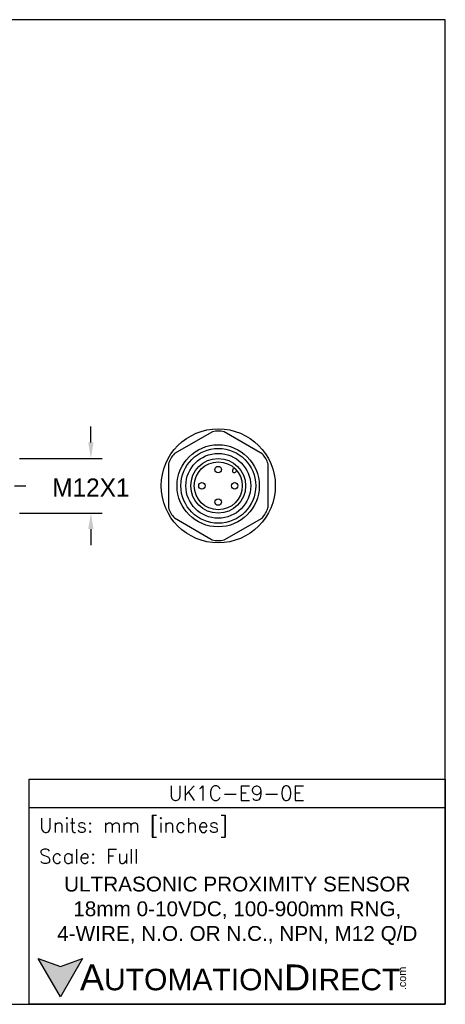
# Model space of a CAD drawing. Header units: inches. Extents: x 0 to 279, y 0 to 216.
# Tile 4 of 4: x 186 to 279, y 0 to 216. Entities that reach past the tile are written whole.
import ezdxf

# ---------------------------------------------------------------- set-up
doc = ezdxf.new("R2010")
doc.units = ezdxf.units.IN
doc.header["$LTSCALE"] = 10
doc.header["$MEASUREMENT"] = 0
doc.linetypes.add('CENTER', pattern=[2, 1.25, -0.25, 0.25, -0.25])
for name, color, linetype in [('center', 40, 'CENTER'), ('DIM', 140, 'Continuous'), ('Text', 140, 'Continuous')]:
    doc.layers.add(name, color=color, linetype=linetype)
doc.styles.add('\\M+2ABAC\\M+2A6A11', font='txt')
doc.styles.add('ROMANS', font='romans.shx')
doc.dimstyles.get("Standard").update_dxf_attribs({"dimtxt": 4, "dimasz": 3.5, "dimexe": 2.5, "dimexo": 1.5, "dimgap": 1, "dimtad": 0, "dimtih": 1, "dimtoh": 1, "dimdec": 1, "dimzin": 0, "dimdsep": 46, "dimtxsty": 'Standard', "dimcen": 0, "dimadec": 0, "dimazin": 0, "dimtfac": 1, "dimtdec": 1, "dimtofl": 0, "dimtmove": 0, "dimatfit": 3, "dimfxl": 0, "dimtolj": 1, "dimtzin": 0, "dimarcsym": 0})

# ---------------------------------------------------------------- blocks, each defined once
blk = doc.blocks.new('*D2')
at = {"layer": 'Defpoints', "color": 0}
for p in [(184.65, 119.69), (184.65, 107.69), (201.76, 107.69)]:
    blk.add_point(p, dxfattribs=at)
at = {"layer": 'DIM', "color": 0, "lineweight": -2}
for p, q in [((201.76, 123.19), (201.76, 126.69)), ((186.15, 119.69), (204.26, 119.69)), ((186.15, 107.69), (204.26, 107.69)), ((201.76, 104.19), (201.76, 100.69))]:
    blk.add_line(p, q, dxfattribs=at)
at = {"layer": 'DIM', "color": 0}
for points in [[(201.18, 123.19), (202.34, 123.19), (201.76, 119.69)], [(201.18, 104.19), (202.34, 104.19), (201.76, 107.69)]]:
    blk.add_solid(points, dxfattribs=at)
at = {"layer": 'DIM', "color": 0, "insert": (201.76, 113.3), "char_height": 4, "attachment_point": 5}
blk.add_mtext('\\A1;M12X1', dxfattribs=at)

msp = doc.modelspace()

# ---------------------------------------------------------------- hatches: boundary and pattern name
at = {"layer": 'Text'}
msp.add_hatch(color=256, dxfattribs=at).paths.add_polyline_path([(199.93, 10.07), (195.08, 8.31), (190.23, 10.07), (195.08, 1.67)])

# ---------------------------------------------------------------- linework, layer by layer
for p, q in [((228.38, 125.54), (220.06, 120.75)), ((239.28, 120.72), (230.98, 125.54)), ((218.77, 118.5), (218.75, 108.9)), ((233.2, 117.58), (232.88, 117.27)), ((233.75, 116.99), (233.44, 116.68)), ((240.57, 108.88), (240.58, 118.48)), ((220.05, 106.66), (228.35, 101.84)), ((230.95, 101.84), (239.27, 106.63))]:
    msp.add_line(p, q)
for centre, radius in [((229.67, 113.69), 12.5), ((229.65, 113.69), 9), ((229.67, 113.69), 8.2), ((229.67, 113.69), 7.1), ((229.65, 113.69), 6), ((229.67, 113.69), 5.25), ((229.65, 117.25), 0.704), ((226.09, 113.69), 0.704), ((233.27, 113.69), 0.704), ((229.65, 110.13), 0.704)]:
    msp.add_circle(centre, radius)
for centre, radius, start, end in [((229.69, 120.03), 5.66, 76.7986, 103.2975), ((224.19, 116.88), 5.66, 136.7986, 163.2975), ((235.16, 116.84), 5.66, 16.7986, 43.2975), ((233.17, 116.99), 0.402, 135.7597, 311.9211), ((224.17, 110.54), 5.66, 196.7986, 223.2975), ((235.14, 110.5), 5.66, 316.7986, 343.2975), ((229.65, 107.35), 5.66, 256.7986, 283.2975)]:
    msp.add_arc(centre, radius, start, end)
at = {"layer": 'center'}
msp.add_line((90.05, 113.69), (187.65, 113.69), dxfattribs=at)
at = {"layer": 'Defpoints'}
msp.add_lwpolyline([(279.4, 215.9), (0, 215.9), (0, 0), (279.4, 0)], close=True, dxfattribs=at)
at = {"layer": 'Text'}
msp.add_line((188.28, 43.12), (279.4, 43.12), dxfattribs=at)
for points in [[(188.28, 0), (188.28, 49.4), (279.4, 49.4), (279.4, 0)], [(199.93, 10.07), (195.08, 1.67), (190.23, 10.07), (195.08, 8.31)]]:
    msp.add_lwpolyline(points, close=True, dxfattribs=at)

# ---------------------------------------------------------------- texts
at = {"layer": 'Text', "linetype": 'Continuous', "insert": (233.7, 46.3), "char_height": 3.248, "width": 61.1425, "attachment_point": 5, "style": 'ROMANS'}
msp.add_mtext('UK1C-E9-0E', dxfattribs=at)
at = {"layer": 'Text', "attachment_point": 4}
for s, insert, char_height, width, style in [(' Units: mm [inches]', (188.28, 38.75), 3.1404, 91.118, 'ROMANS'), (' Scale: Full', (188.28, 32.47), 3.1404, 91.118, 'ROMANS'), ('{\\fArial|b0|i0|c0|p34;     \\H1.2x;A\\H0.8333x;UTOMATION\\H1.2x;D\\H0.8333x;IRECT}', (190.23, 5.87), 4.7106, 79.7962, '\\M+2ABAC\\M+2A6A11')]:
    msp.add_mtext(s, dxfattribs=dict(at, insert=insert, char_height=char_height, width=width, style=style))
at = {"layer": 'Text', "linetype": 'Continuous', "insert": (233.84, 20.5), "char_height": 3.2482, "width": 94.1215, "attachment_point": 5}
msp.add_mtext('{\\fArial|b0|i0|c0|p34;ULTRASONIC PROXIMITY SENSOR\\P18mm 0-10VDC, 100-900mm RNG, \\P4-WIRE, N.O. OR N.C., NPN, M12 Q/D}', dxfattribs=at)
at = {"layer": 'Text', "insert": (269.12, 3.11), "char_height": 1.6958, "width": 5.0253, "attachment_point": 1, "rotation": 90, "style": '\\M+2ABAC\\M+2A6A11'}
msp.add_mtext('{\\fArial|b0|i0|c0|p34;.com}', dxfattribs=at)

# ---------------------------------------------------------------- dimensions: what is measured, and where the dimension line sits
at = {"layer": 'DIM'}
dim = msp.add_linear_dim(base=(201.76, 107.69), p1=(184.65, 119.69), p2=(184.65, 107.69), angle=90, text='M12X1', dimstyle='Standard', override={"dimpost": '\\X'}, dxfattribs=at)
dim.commit()
dim.dimension.update_dxf_attribs({"geometry": '*D2', "text_midpoint": (201.76, 113.3), "dimtype": 160})

doc.saveas('drawing.dxf')
